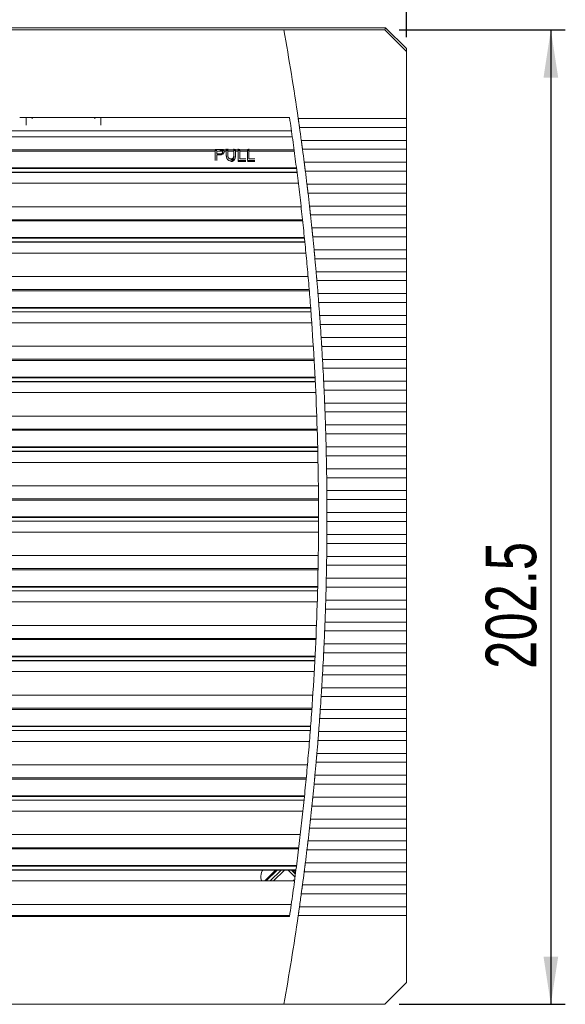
# Model space of a CAD drawing. Header units: millimetres. Extents: x 85 to 856, y 229 to 565.
# Tile 2 of 5: x 207 to 320, y 256 to 460. Entities that reach past the tile are written whole.
import ezdxf

# ---------------------------------------------------------------- set-up
doc = ezdxf.new("R2010")
doc.units = ezdxf.units.MM
doc.header["$LTSCALE"] = 3
doc.layers.add('AA', color=7, linetype='Continuous')
doc.styles.add('SLDTEXTSTYLE0', font='TXT', dxfattribs={"width": 0.75})
doc.dimstyles.new('SLDDIMSTYLE1', dxfattribs={"dimtxt": 10.5, "dimasz": 9.906, "dimexe": 0, "dimexo": 0.0625, "dimgap": 2.625, "dimtad": 1, "dimdec": 1, "dimrnd": 1e-09, "dimzin": 12, "dimdsep": 46, "dimtxsty": 'SLDTEXTSTYLE0', "dimsah": 1, "dimcen": 0.09, "dimadec": 0, "dimazin": 3, "dimtfac": 1, "dimtofl": 0, "dimtmove": 0, "dimatfit": 3, "dimfxl": 1, "dimfrac": 2, "dimtolj": 1, "dimtzin": 12, "dimarcsym": 0})

# ---------------------------------------------------------------- blocks, each defined once
blk = doc.blocks.new('*D3')
at = {"layer": 'AA', "color": 7}
for p, q in [((84.79, 456.57), (84.79, 491.52)), ((287.29, 456.57), (287.29, 491.52)), ((287.29, 488.52), (84.79, 488.52))]:
    blk.add_line(p, q, dxfattribs=at)
for points in [[(84.79, 488.52), (94.7, 486.99), (94.7, 490.04)], [(287.29, 488.52), (277.39, 490.04), (277.39, 486.99)]]:
    blk.add_solid(points, dxfattribs=at)
at = {"layer": 'AA', "color": 7, "insert": (170.05, 502.05, 15.92), "char_height": 10.5, "attachment_point": 1, "style": 'SLDTEXTSTYLE0'}
blk.add_mtext('202.5', dxfattribs=at)
blk = doc.blocks.new('*D4')
at = {"layer": 'AA', "color": 7}
for p, q in [((285.79, 458.08), (320.29, 458.08)), ((317.29, 458.08), (317.29, 255.58)), ((285.78, 255.58), (320.29, 255.58))]:
    blk.add_line(p, q, dxfattribs=at)
for points in [[(317.29, 458.08), (315.77, 448.17), (318.82, 448.17)], [(317.29, 255.58), (318.82, 265.49), (315.77, 265.49)]]:
    blk.add_solid(points, dxfattribs=at)
at = {"layer": 'AA', "color": 7, "insert": (303.76, 325.3, 15.92), "char_height": 10.5, "attachment_point": 1, "rotation": 90, "style": 'SLDTEXTSTYLE0'}
blk.add_mtext('202.5', dxfattribs=at)

msp = doc.modelspace()

# ---------------------------------------------------------------- linework, layer by layer
at = {"color": 7, "linetype": 'Continuous', "lineweight": 15}
for p, q in [((282.967, 458.518), (89.117, 458.518)), ((282.786, 458.081), (282.967, 458.518)), ((282.967, 458.518), (287.292, 454.192)), ((203.66, 458.095), (261.835, 458.095)), ((261.835, 458.095), (261.838, 458.081)), ((261.838, 458.081), (282.786, 458.081)), ((287.292, 453.574), (282.786, 458.081)), ((287.292, 453.574), (287.292, 454.192)), ((287.292, 439.677), (287.292, 453.574)), ((263.02, 439.845), (206.96, 439.845)), ((264.813, 439.677), (287.292, 439.677)), ((263.417, 437.078), (108.667, 437.078)), ((287.292, 437.822), (265.079, 437.822)), ((287.292, 435.121), (287.292, 437.822)), ((265.455, 435.121), (287.292, 435.121)), ((247.565, 432.873), (108.09, 432.873)), ((247.565, 433.126), (108.124, 433.126)), ((249.2, 433.25), (247.565, 433.25)), ((248.489, 433.243), (247.565, 433.243)), ((247.876, 432.989), (247.565, 432.989)), ((248.529, 432.318), (247.876, 432.318)), ((248.509, 432.124), (247.876, 432.124)), ((249.415, 432.989), (249.082, 432.989)), ((249.863, 433.126), (249.2, 433.126)), ((249.863, 432.873), (249.412, 432.873)), ((251.461, 433.126), (250.175, 433.126)), ((250.175, 432.873), (251.461, 432.873)), ((251.461, 432.179), (251.461, 432.048)), ((252.357, 433.126), (251.772, 433.126)), ((252.357, 432.873), (251.772, 432.873)), ((254.266, 433.126), (252.669, 433.126)), ((254.266, 432.873), (252.669, 432.873)), ((263.96, 433.126), (254.578, 433.126)), ((263.993, 432.873), (254.578, 432.873)), ((287.292, 433.266), (265.707, 433.266)), ((287.292, 430.565), (287.292, 433.266)), ((252.357, 430.904), (253.915, 430.904)), ((252.357, 430.904), (252.357, 430.748)), ((253.915, 430.748), (252.357, 430.748)), ((252.669, 431.299), (253.915, 431.299)), ((254.266, 430.904), (255.824, 430.904)), ((255.824, 430.748), (254.266, 430.748)), ((254.578, 431.299), (255.824, 431.299)), ((266.061, 430.565), (287.292, 430.565)), ((107.518, 428.471), (264.566, 428.471)), ((107.525, 428.505), (264.559, 428.505)), ((264.461, 429.278), (107.622, 429.278)), ((107.639, 429.412), (264.444, 429.412)), ((287.292, 428.711), (266.297, 428.711)), ((287.292, 426.022), (287.292, 428.711)), ((266.628, 426.022), (287.292, 426.022)), ((287.292, 424.167), (266.849, 424.167)), ((287.292, 421.478), (287.292, 424.167)), ((265.414, 421.335), (106.67, 421.335)), ((267.159, 421.478), (287.292, 421.478)), ((287.292, 419.624), (267.365, 419.624)), ((287.292, 416.923), (287.292, 419.624)), ((265.741, 418.373), (106.343, 418.373)), ((265.713, 418.626), (106.371, 418.626)), ((267.654, 416.923), (287.292, 416.923)), ((105.884, 413.971), (266.2, 413.971)), ((105.89, 414.005), (266.194, 414.005)), ((266.116, 414.778), (105.968, 414.778)), ((105.981, 414.912), (266.102, 414.912)), ((287.292, 415.068), (267.846, 415.068)), ((287.292, 412.367), (287.292, 415.068)), ((268.113, 412.367), (287.292, 412.367)), ((287.292, 410.512), (268.29, 410.512)), ((287.292, 407.824), (287.292, 410.512)), ((268.535, 407.824), (287.292, 407.824)), ((266.865, 406.835), (105.219, 406.835)), ((287.292, 405.969), (268.696, 405.969)), ((287.292, 403.28), (287.292, 405.969)), ((267.116, 403.873), (104.968, 403.873)), ((267.095, 404.126), (104.989, 404.126)), ((268.92, 403.28), (287.292, 403.28)), ((287.292, 401.426), (269.066, 401.426)), ((287.292, 398.725), (287.292, 401.426)), ((104.621, 399.471), (267.463, 399.471)), ((104.627, 399.505), (267.457, 399.505)), ((267.399, 400.278), (104.685, 400.278)), ((104.695, 400.412), (267.389, 400.412)), ((269.269, 398.725), (287.292, 398.725)), ((287.292, 396.87), (269.401, 396.87)), ((287.292, 394.169), (287.292, 396.87)), ((269.583, 394.169), (287.292, 394.169)), ((267.946, 392.335), (104.138, 392.335)), ((287.292, 392.314), (269.7, 392.314)), ((287.292, 389.613), (287.292, 392.314)), ((268.121, 389.373), (103.963, 389.373)), ((268.107, 389.626), (103.977, 389.626)), ((269.86, 389.613), (287.292, 389.613)), ((287.292, 387.759), (269.963, 387.759)), ((287.292, 385.082), (287.292, 387.759)), ((103.727, 384.971), (268.356, 384.971)), ((103.732, 385.005), (268.352, 385.005)), ((268.314, 385.778), (103.77, 385.778)), ((103.777, 385.912), (268.307, 385.912)), ((270.1, 385.082), (287.292, 385.082)), ((287.292, 383.227), (270.188, 383.227)), ((287.292, 380.526), (287.292, 383.227)), ((270.306, 380.526), (287.292, 380.526)), ((287.292, 378.672), (270.379, 378.672)), ((287.292, 375.971), (287.292, 378.672)), ((268.659, 377.835), (103.425, 377.835)), ((268.759, 374.873), (103.325, 374.873)), ((268.751, 375.126), (103.333, 375.126)), ((270.475, 375.971), (287.292, 375.971)), ((287.292, 374.116), (270.533, 374.116)), ((287.292, 371.415), (287.292, 374.116)), ((103.201, 370.471), (268.883, 370.471)), ((103.204, 370.505), (268.88, 370.505)), ((268.861, 371.278), (103.223, 371.278)), ((103.226, 371.412), (268.857, 371.412)), ((270.608, 371.415), (287.292, 371.415)), ((287.292, 369.56), (270.652, 369.56)), ((287.292, 366.872), (287.292, 369.56)), ((270.705, 366.872), (287.292, 366.872)), ((287.292, 365.017), (270.734, 365.017)), ((287.292, 362.328), (287.292, 365.017)), ((269.005, 363.335), (103.079, 363.335)), ((270.766, 362.328), (287.292, 362.328)), ((269.031, 360.373), (103.053, 360.373)), ((269.029, 360.626), (103.054, 360.626)), ((287.292, 360.474), (270.781, 360.474)), ((287.292, 357.773), (287.292, 360.474)), ((103.042, 356.912), (269.042, 356.912)), ((269.042, 356.778), (103.042, 356.778)), ((269.042, 356.912), (269.042, 356.778)), ((270.791, 357.773), (287.292, 357.773)), ((103.043, 356.005), (269.041, 356.005)), ((103.142, 355.971), (269.044, 355.971)), ((287.292, 355.918), (270.791, 355.918)), ((287.292, 353.217), (287.292, 355.918)), ((270.781, 353.217), (287.292, 353.217)), ((287.292, 351.362), (270.766, 351.362)), ((287.292, 348.674), (287.292, 351.362)), ((268.986, 348.835), (103.098, 348.835)), ((270.734, 348.674), (287.292, 348.674)), ((268.942, 346.126), (103.142, 346.126)), ((268.937, 345.873), (103.147, 345.873)), ((287.292, 346.819), (270.705, 346.819)), ((287.292, 344.13), (287.292, 346.819)), ((270.652, 344.13), (287.292, 344.13)), ((103.223, 342.412), (268.861, 342.412)), ((268.857, 342.278), (103.226, 342.278)), ((287.292, 342.275), (270.608, 342.275)), ((287.292, 339.574), (287.292, 342.275)), ((103.245, 341.471), (268.839, 341.471)), ((103.247, 341.505), (268.837, 341.505)), ((287.292, 337.72), (270.475, 337.72)), ((270.533, 339.574), (287.292, 339.574)), ((287.292, 335.019), (287.292, 337.72)), ((268.601, 334.335), (103.483, 334.335)), ((270.379, 335.019), (287.292, 335.019)), ((268.489, 331.626), (103.595, 331.626)), ((287.292, 333.164), (270.306, 333.164)), ((287.292, 330.463), (287.292, 333.164)), ((268.477, 331.373), (103.606, 331.373)), ((270.188, 330.463), (287.292, 330.463)), ((103.77, 327.912), (268.314, 327.912)), ((268.307, 327.778), (103.777, 327.778)), ((287.292, 328.608), (270.1, 328.608)), ((287.292, 325.932), (287.292, 328.608)), ((103.814, 326.971), (268.27, 326.971)), ((103.817, 327.005), (268.267, 327.005)), ((269.963, 325.932), (287.292, 325.932)), ((287.292, 324.077), (269.86, 324.077)), ((287.292, 321.376), (287.292, 324.077)), ((269.7, 321.376), (287.292, 321.376)), ((267.85, 319.835), (104.234, 319.835)), ((287.292, 319.522), (269.583, 319.522)), ((287.292, 316.821), (287.292, 319.522)), ((267.668, 317.126), (104.415, 317.126)), ((267.651, 316.873), (104.433, 316.873)), ((269.401, 316.821), (287.292, 316.821)), ((104.685, 313.412), (267.399, 313.412)), ((267.389, 313.278), (104.695, 313.278)), ((287.292, 314.966), (269.269, 314.966)), ((287.292, 312.265), (287.292, 314.966)), ((104.751, 312.471), (267.333, 312.471)), ((104.754, 312.505), (267.33, 312.505)), ((269.066, 312.265), (287.292, 312.265)), ((287.292, 310.41), (268.92, 310.41)), ((287.292, 307.722), (287.292, 310.41)), ((268.696, 307.722), (287.292, 307.722)), ((266.73, 305.335), (105.354, 305.335)), ((287.292, 305.867), (268.535, 305.867)), ((287.292, 303.178), (287.292, 305.867)), ((268.29, 303.178), (287.292, 303.178)), ((266.48, 302.626), (105.604, 302.626)), ((266.456, 302.373), (105.628, 302.373)), ((287.292, 301.323), (268.113, 301.323)), ((287.292, 298.622), (287.292, 301.323)), ((105.968, 298.912), (266.116, 298.912)), ((266.102, 298.778), (105.981, 298.778)), ((106.059, 297.971), (266.025, 297.971)), ((106.06, 298.005), (266.023, 298.005)), ((287.292, 296.768), (267.654, 296.768)), ((267.846, 298.622), (287.292, 298.622)), ((287.292, 294.067), (287.292, 296.768)), ((267.365, 294.067), (287.292, 294.067)), ((265.24, 290.835), (106.843, 290.835)), ((287.292, 292.212), (267.159, 292.212)), ((287.292, 289.523), (287.292, 292.212)), ((266.849, 289.523), (287.292, 289.523)), ((264.921, 288.126), (107.163, 288.126)), ((264.89, 287.873), (107.194, 287.873)), ((287.292, 287.669), (266.628, 287.669)), ((287.292, 284.98), (287.292, 287.669)), ((266.297, 284.98), (287.292, 284.98)), ((107.622, 284.412), (264.461, 284.412)), ((264.444, 284.278), (107.639, 284.278)), ((107.735, 283.471), (264.347, 283.471)), ((107.738, 283.505), (264.345, 283.505)), ((287.292, 283.125), (266.061, 283.125)), ((287.292, 280.424), (287.292, 283.125)), ((265.707, 280.424), (287.292, 280.424)), ((265.582, 279.497), (265.455, 278.57)), ((287.292, 278.57), (265.455, 278.57)), ((287.292, 278.57), (287.292, 275.869)), ((263.378, 276.335), (108.706, 276.335)), ((265.079, 275.869), (264.947, 274.941)), ((265.079, 275.869), (287.292, 275.869)), ((263.049, 274.045), (109.035, 274.045)), ((109.064, 273.845), (263.02, 273.845)), ((287.292, 274.014), (264.813, 274.014)), ((287.292, 260.095), (287.292, 274.014)), ((282.777, 255.581), (287.292, 260.095)), ((261.835, 255.595), (110.249, 255.595)), ((282.777, 255.581), (261.832, 255.581))]:
    msp.add_line(p, q, dxfattribs=at)
at = {"color": 144, "linetype": 'Continuous', "lineweight": 0}
for p, q in [((208.292, 438.858), (208.292, 438.59)), ((222.542, 439.843), (222.542, 439.845)), ((223.792, 438.59), (223.792, 438.858)), ((108.493, 435.835), (263.59, 435.835)), ((249.077, 432.873), (247.876, 432.873)), ((249.863, 433.367), (249.863, 433.25)), ((249.863, 433.243), (249.863, 433.25)), ((250.175, 433.243), (249.863, 433.243)), ((250.175, 432.989), (249.863, 432.989)), ((250.175, 433.25), (250.175, 433.367)), ((250.175, 433.25), (250.175, 433.243)), ((251.461, 433.367), (251.461, 433.25)), ((251.461, 433.243), (251.461, 433.25)), ((251.772, 433.243), (251.461, 433.243)), ((251.772, 432.989), (251.461, 432.989)), ((251.772, 433.126), (251.772, 432.873)), ((252.357, 433.367), (252.357, 433.25)), ((252.357, 433.243), (252.357, 433.25)), ((252.669, 433.243), (252.357, 433.243)), ((252.669, 432.989), (252.357, 432.989)), ((252.669, 433.126), (252.669, 432.873)), ((254.578, 433.243), (254.266, 433.243)), ((254.266, 432.873), (254.266, 433.126)), ((254.578, 432.989), (254.266, 432.989)), ((254.578, 433.25), (254.578, 433.367)), ((254.578, 433.25), (254.578, 433.243)), ((107.241, 426.209), (264.843, 426.209)), ((105.665, 411.709), (266.418, 411.709)), ((104.46, 397.209), (267.623, 397.209)), ((103.624, 382.709), (268.46, 382.709)), ((103.154, 368.209), (268.93, 368.209)), ((103.05, 353.709), (269.033, 353.709)), ((103.312, 339.209), (268.771, 339.209)), ((103.941, 324.709), (268.143, 324.709)), ((104.936, 310.209), (267.148, 310.209)), ((106.301, 295.709), (265.783, 295.709)), ((257.994, 281.366), (260.1, 283.471)), ((258.189, 281.209), (260.451, 283.471)), ((263.647, 283.471), (264.194, 282.924)), ((264, 283.471), (264.235, 283.237)), ((108.038, 281.209), (264.046, 281.209)), ((257.163, 281.209), (257.042, 281.845)), ((257.889, 281.209), (257.994, 281.366)), ((264.007, 281.474), (263.742, 281.209))]:
    msp.add_line(p, q, dxfattribs=at)
at = {"color": 8, "linetype": 'Continuous', "lineweight": 15}
for p, q in [((261.248, 283.471), (258.987, 281.209)), ((261.95, 283.471), (259.688, 281.209)), ((264.088, 282.1), (262.716, 283.471)), ((264.169, 282.726), (263.423, 283.471))]:
    msp.add_line(p, q, dxfattribs=at)
at = {"color": 7, "linetype": 'Continuous', "lineweight": 15}
for points in [[(261.838, 458.081), (262.928, 451.962), (263.92, 445.827), (264.813, 439.677)], [(265.079, 437.822), (265.207, 436.922), (265.332, 436.022), (265.455, 435.121)], [(247.565, 433.25), (247.565, 433.208), (247.565, 433.125), (247.565, 433.034), (247.565, 432.989)], [(247.876, 432.286), (247.876, 432.499), (247.876, 432.696), (247.876, 432.873)], [(251.772, 432.989), (251.772, 432.751), (251.772, 432.479), (251.772, 432.181)], [(252.669, 432.989), (252.669, 432.533), (252.669, 431.95), (252.669, 431.299)], [(265.707, 433.266), (265.827, 432.366), (265.945, 431.466), (266.061, 430.565)], [(266.297, 428.711), (266.41, 427.815), (266.52, 426.918), (266.628, 426.022)], [(266.849, 424.167), (266.955, 423.271), (267.058, 422.375), (267.159, 421.478)], [(267.365, 419.624), (267.464, 418.724), (267.56, 417.823), (267.654, 416.923)], [(267.846, 415.068), (267.937, 414.168), (268.026, 413.268), (268.113, 412.367)], [(268.29, 410.512), (268.373, 409.616), (268.455, 408.72), (268.535, 407.824)], [(268.616, 406.896), (268.589, 407.215), (268.562, 407.533), (268.535, 407.824)], [(268.696, 405.969), (268.773, 405.073), (268.847, 404.177), (268.92, 403.28)], [(268.994, 402.353), (268.969, 402.672), (268.944, 402.99), (268.92, 403.28)], [(269.066, 401.426), (269.136, 400.525), (269.204, 399.625), (269.269, 398.725)], [(269.336, 397.797), (269.314, 398.116), (269.292, 398.434), (269.269, 398.725)], [(269.401, 396.87), (269.464, 395.97), (269.525, 395.069), (269.583, 394.169)], [(269.642, 393.242), (269.623, 393.56), (269.603, 393.879), (269.583, 394.169)], [(269.7, 392.314), (269.756, 391.414), (269.809, 390.514), (269.86, 389.613)], [(269.912, 388.686), (269.895, 389.005), (269.878, 389.323), (269.86, 389.613)], [(269.963, 387.759), (269.946, 388.049), (269.929, 388.367), (269.912, 388.686)], [(269.963, 387.759), (270.011, 386.867), (270.057, 385.974), (270.1, 385.082)], [(270.145, 384.155), (270.13, 384.473), (270.115, 384.792), (270.1, 385.082)], [(270.188, 383.227), (270.174, 383.518), (270.159, 383.836), (270.145, 384.155)], [(270.188, 383.227), (270.229, 382.327), (270.269, 381.427), (270.306, 380.526)], [(270.343, 379.599), (270.33, 379.918), (270.318, 380.236), (270.306, 380.526)], [(270.379, 378.672), (270.367, 378.962), (270.355, 379.28), (270.343, 379.599)], [(270.379, 378.672), (270.413, 377.771), (270.445, 376.871), (270.475, 375.971)], [(270.505, 375.043), (270.495, 375.362), (270.485, 375.68), (270.475, 375.971)], [(270.533, 374.116), (270.524, 374.406), (270.514, 374.725), (270.505, 375.043)], [(270.533, 374.116), (270.56, 373.216), (270.585, 372.315), (270.608, 371.415)], [(270.631, 370.488), (270.623, 370.806), (270.615, 371.125), (270.608, 371.415)], [(270.652, 369.56), (270.645, 369.851), (270.638, 370.169), (270.631, 370.488)], [(270.652, 369.56), (270.672, 368.664), (270.689, 367.768), (270.705, 366.872)], [(270.72, 365.944), (270.715, 366.263), (270.71, 366.581), (270.705, 366.872)], [(270.734, 365.017), (270.729, 365.307), (270.725, 365.626), (270.72, 365.944)], [(270.734, 365.017), (270.747, 364.121), (270.757, 363.225), (270.766, 362.328)], [(270.774, 361.401), (270.771, 361.72), (270.769, 362.038), (270.766, 362.328)], [(270.781, 360.474), (270.778, 360.764), (270.776, 361.082), (270.774, 361.401)], [(270.781, 360.474), (270.786, 359.573), (270.79, 358.673), (270.791, 357.773)], [(270.792, 356.845), (270.792, 357.164), (270.791, 357.482), (270.791, 357.773)], [(270.791, 355.918), (270.791, 356.208), (270.792, 356.527), (270.792, 356.845)], [(270.791, 355.918), (270.79, 355.018), (270.786, 354.117), (270.781, 353.217)], [(270.766, 351.362), (270.769, 351.653), (270.771, 351.971), (270.774, 352.29)], [(270.774, 352.29), (270.776, 352.608), (270.778, 352.927), (270.781, 353.217)], [(270.766, 351.362), (270.757, 350.466), (270.747, 349.57), (270.734, 348.674)], [(270.72, 347.746), (270.725, 348.065), (270.729, 348.383), (270.734, 348.674)], [(270.705, 346.819), (270.689, 345.923), (270.672, 345.026), (270.652, 344.13)], [(270.705, 346.819), (270.71, 347.109), (270.715, 347.428), (270.72, 347.746)], [(270.631, 343.203), (270.638, 343.521), (270.645, 343.84), (270.652, 344.13)], [(270.608, 342.275), (270.585, 341.375), (270.56, 340.475), (270.533, 339.574)], [(270.608, 342.275), (270.615, 342.566), (270.623, 342.884), (270.631, 343.203)], [(270.475, 337.72), (270.445, 336.819), (270.413, 335.919), (270.379, 335.019)], [(270.475, 337.72), (270.485, 338.01), (270.495, 338.328), (270.505, 338.647)], [(270.505, 338.647), (270.514, 338.966), (270.524, 339.284), (270.533, 339.574)], [(270.306, 333.164), (270.318, 333.454), (270.33, 333.773), (270.343, 334.091)], [(270.343, 334.091), (270.355, 334.41), (270.367, 334.728), (270.379, 335.019)], [(270.306, 333.164), (270.269, 332.264), (270.229, 331.363), (270.188, 330.463)], [(270.1, 328.608), (270.115, 328.899), (270.13, 329.217), (270.145, 329.536)], [(270.145, 329.536), (270.159, 329.854), (270.174, 330.173), (270.188, 330.463)], [(270.1, 328.608), (270.057, 327.716), (270.011, 326.824), (269.963, 325.932)], [(269.912, 325.005), (269.929, 325.323), (269.946, 325.642), (269.963, 325.932)], [(269.86, 324.077), (269.809, 323.177), (269.756, 322.276), (269.7, 321.376)], [(269.86, 324.077), (269.878, 324.368), (269.895, 324.686), (269.912, 325.005)], [(269.583, 319.522), (269.525, 318.621), (269.464, 317.721), (269.401, 316.821)], [(269.583, 319.522), (269.603, 319.812), (269.623, 320.13), (269.642, 320.449)], [(269.269, 314.966), (269.292, 315.256), (269.314, 315.575), (269.336, 315.893)], [(269.269, 314.966), (269.204, 314.065), (269.136, 313.165), (269.066, 312.265)], [(268.92, 310.41), (268.944, 310.701), (268.969, 311.019), (268.994, 311.338)], [(268.92, 310.41), (268.847, 309.514), (268.773, 308.618), (268.696, 307.722)], [(268.535, 305.867), (268.455, 304.97), (268.373, 304.074), (268.29, 303.178)], [(268.535, 305.867), (268.562, 306.157), (268.589, 306.476), (268.616, 306.794)], [(268.113, 301.323), (268.026, 300.423), (267.937, 299.523), (267.846, 298.622)], [(267.654, 296.768), (267.56, 295.867), (267.464, 294.967), (267.365, 294.067)], [(267.159, 292.212), (267.058, 291.316), (266.955, 290.419), (266.849, 289.523)], [(266.628, 287.669), (266.52, 286.772), (266.41, 285.876), (266.297, 284.98)], [(266.061, 283.125), (265.945, 282.225), (265.827, 281.324), (265.707, 280.424)], [(265.455, 278.57), (265.394, 278.119), (265.27, 277.219), (265.143, 276.319), (265.079, 275.869)], [(264.813, 274.014), (263.919, 267.854), (262.925, 261.708), (261.832, 255.581)]]:
    msp.add_open_spline(points, degree=3, dxfattribs=at)
at = {"color": 144, "linetype": 'Continuous', "lineweight": 0}
for points, knots in [([(208.292, 438.957), (208.292, 438.974), (208.292, 439.008), (208.292, 439.069), (208.292, 439.137), (208.292, 439.233), (208.292, 439.362), (208.292, 439.515), (208.292, 439.653), (208.292, 439.759), (208.292, 439.832), (208.292, 439.841), (208.292, 439.845)], [0, 0, 0, 0, 0.0634724, 0.1253761, 0.1872239, 0.2505325, 0.3752196, 0.5003589, 0.6250458, 0.750185, 0.8747537, 1, 1, 1, 1]), ([(209.542, 439.576), (209.542, 439.596), (209.542, 439.635), (209.542, 439.688), (209.542, 439.735), (209.542, 439.786), (209.542, 439.835), (209.542, 439.842), (209.542, 439.845)], [0, 0, 0, 0, 0.1267685, 0.2509055, 0.3747129, 0.5005106, 0.748095, 1, 1, 1, 1]), ([(222.542, 439.845), (222.542, 439.844), (222.542, 439.842), (222.542, 439.828), (222.542, 439.805), (222.542, 439.764), (222.542, 439.692), (222.542, 439.615), (222.542, 439.576)], [0, 0, 0, 0, 0.1267685, 0.2509055, 0.3747129, 0.5005106, 0.748095, 1, 1, 1, 1]), ([(223.792, 439.845), (223.792, 439.844), (223.792, 439.842), (223.792, 439.824), (223.792, 439.795), (223.792, 439.742), (223.792, 439.653), (223.792, 439.515), (223.792, 439.362), (223.792, 439.208), (223.792, 439.064), (223.792, 438.993), (223.792, 438.957)], [0, 0, 0, 0, 0.0634724, 0.1253761, 0.1872239, 0.2505325, 0.3752196, 0.5003589, 0.6250458, 0.750185, 0.8747537, 1, 1, 1, 1]), ([(249.077, 432.873), (249.068, 432.886), (249.05, 432.911), (249.015, 432.945), (248.972, 432.977), (248.919, 433.004), (248.836, 433.028), (248.701, 433.04), (248.59, 433.042), (248.523, 433.043)], [0, 0, 0, 0, 0.0952668, 0.1929111, 0.2929379, 0.3954304, 0.5001395, 0.6991051, 1, 1, 1, 1]), ([(257.042, 281.845), (257.074, 282.357), (257.111, 282.928), (257.375, 283.42), (257.402, 283.471)], [0, 0, 0, 0, 0.89648489, 1, 1, 1, 1])]:
    msp.add_open_spline(points, degree=3, knots=knots, dxfattribs=at)
for points in [[(208.292, 438.248), (208.292, 438.365), (208.292, 438.599), (208.292, 438.838), (208.292, 438.957)], [(223.792, 438.957), (223.792, 438.838), (223.792, 438.599), (223.792, 438.365), (223.792, 438.248)], [(249.863, 433.25), (249.863, 433.208), (249.863, 433.125), (249.863, 433.034), (249.863, 432.989)], [(250.175, 432.989), (250.175, 433.034), (250.175, 433.125), (250.175, 433.208), (250.175, 433.25)], [(251.461, 433.25), (251.461, 433.208), (251.461, 433.125), (251.461, 433.034), (251.461, 432.989)], [(252.357, 433.25), (252.357, 433.208), (252.357, 433.125), (252.357, 433.034), (252.357, 432.989)], [(254.578, 432.989), (254.578, 433.034), (254.578, 433.125), (254.578, 433.208), (254.578, 433.25)]]:
    msp.add_open_spline(points, degree=3, dxfattribs=at)
at = {"color": 7, "linetype": 'Continuous', "lineweight": 15}
for points, knots in [([(263.02, 273.845), (263.137, 274.653), (263.37, 276.267), (263.707, 278.691), (264.035, 281.116), (264.352, 283.542), (264.659, 285.969), (264.955, 288.397), (265.241, 290.826), (265.517, 293.257), (265.782, 295.689), (266.037, 298.121), (266.282, 300.555), (266.516, 302.99), (266.74, 305.426), (266.954, 307.863), (267.157, 310.302), (267.35, 312.741), (267.731, 317.834), (268.223, 325.584), (268.696, 335.998), (268.979, 346.419), (269.073, 356.845), (268.979, 367.271), (268.696, 377.692), (268.223, 388.106), (267.685, 396.58), (267.183, 403.118), (266.793, 407.723), (266.366, 412.324), (265.901, 416.921), (265.4, 421.514), (264.862, 426.103), (264.286, 430.688), (263.677, 435.27), (263.239, 438.32), (263.02, 439.845)], [0, 0, 0, 0, 0.0146922, 0.0293823, 0.0440707, 0.0587577, 0.0734434, 0.0881281, 0.1028122, 0.1174958, 0.1321793, 0.1468629, 0.1615468, 0.1762315, 0.190917, 0.2056037, 0.2202918, 0.2349816, 0.2496735, 0.3122642, 0.3748352, 0.437407, 0.5000002, 0.562591, 0.625162, 0.6877338, 0.750327, 0.7780759, 0.8058187, 0.8335572, 0.8612934, 0.8890288, 0.9167654, 0.944505, 0.9722492, 1, 1, 1, 1]), ([(264.947, 438.749), (264.94, 438.797), (264.927, 438.889), (264.908, 439.021), (264.89, 439.144), (264.874, 439.257), (264.859, 439.36), (264.846, 439.453), (264.833, 439.536), (264.823, 439.61), (264.816, 439.655), (264.813, 439.677)], [0, 0, 0, 0, 0.1489148, 0.2883797, 0.418394, 0.5389574, 0.6500696, 0.7517301, 0.8439387, 0.9266954, 1, 1, 1, 1]), ([(265.079, 437.822), (265.073, 437.867), (265.059, 437.964), (265.036, 438.125), (265.009, 438.311), (264.979, 438.521), (264.958, 438.671), (264.947, 438.749)], [0, 0, 0, 0, 0.15388367, 0.33082825, 0.53083154, 0.75389021, 1, 1, 1, 1]), ([(287.292, 439.677), (287.292, 439.386), (287.292, 439.068), (287.292, 438.431), (287.292, 438.112), (287.292, 437.822)], [0, 0, 0, 0, 0.5, 0.5, 1, 1, 1, 1]), ([(265.582, 434.194), (265.575, 434.241), (265.563, 434.333), (265.545, 434.466), (265.528, 434.589), (265.513, 434.702), (265.499, 434.805), (265.486, 434.898), (265.475, 434.981), (265.465, 435.054), (265.458, 435.1), (265.455, 435.121)], [0, 0, 0, 0, 0.1492451, 0.2889577, 0.4191373, 0.5397834, 0.6508956, 0.7524736, 0.8445171, 0.9270259, 1, 1, 1, 1]), ([(265.707, 433.266), (265.7, 433.311), (265.687, 433.409), (265.666, 433.57), (265.641, 433.755), (265.612, 433.966), (265.592, 434.115), (265.582, 434.194)], [0, 0, 0, 0, 0.15423351, 0.33135312, 0.53135648, 0.7542402, 1, 1, 1, 1]), ([(287.292, 435.121), (287.292, 434.831), (287.292, 434.512), (287.292, 433.875), (287.292, 433.557), (287.292, 433.266)], [0, 0, 0, 0, 0.5, 0.5, 1, 1, 1, 1]), ([(247.565, 432.989), (247.565, 432.942), (247.565, 432.85), (247.565, 432.702), (247.565, 432.548), (247.565, 432.387), (247.565, 432.22), (247.565, 431.989), (247.565, 431.687), (247.565, 431.305), (247.565, 431.038), (247.565, 430.904)], [0, 0, 0, 0, 0.083666, 0.1669686, 0.2500833, 0.3331865, 0.4164551, 0.5000646, 0.666806, 0.8329797, 1, 1, 1, 1]), ([(247.876, 430.904), (247.876, 430.966), (247.876, 431.09), (247.876, 431.272), (247.876, 431.451), (247.876, 431.625), (247.876, 431.796), (247.876, 431.963), (247.876, 432.07), (247.876, 432.124)], [0, 0, 0, 0, 0.1434981, 0.286356, 0.4288282, 0.5711718, 0.713644, 0.8565019, 1, 1, 1, 1]), ([(248.509, 432.124), (248.573, 432.126), (248.699, 432.129), (248.889, 432.158), (249.066, 432.218), (249.203, 432.309), (249.296, 432.412), (249.372, 432.533), (249.414, 432.649), (249.432, 432.756), (249.434, 432.808), (249.435, 432.836)], [0, 0, 0, 0, 0.1246994, 0.2493324, 0.3800406, 0.4992691, 0.5956888, 0.6993783, 0.8497127, 0.9181619, 1, 1, 1, 1]), ([(248.523, 433.166), (248.56, 433.166), (248.629, 433.166), (248.723, 433.161), (248.798, 433.155), (248.871, 433.143), (248.94, 433.119), (249.001, 433.081), (249.049, 433.037), (249.071, 433.005), (249.082, 432.989)], [0, 0, 0, 0, 0.1633829, 0.3008588, 0.4124367, 0.4981405, 0.6287558, 0.7559634, 0.8797532, 1, 1, 1, 1]), ([(248.529, 432.286), (248.607, 432.289), (248.764, 432.294), (248.948, 432.361), (249.048, 432.454), (249.093, 432.531), (249.118, 432.616), (249.121, 432.67), (249.123, 432.7)], [0, 0, 0, 0, 0.2481746, 0.4976687, 0.6174028, 0.7486323, 0.8621363, 1, 1, 1, 1]), ([(249.123, 432.7), (249.122, 432.731), (249.119, 432.791), (249.091, 432.846), (249.077, 432.873)], [0, 0, 0, 0, 0.5059342, 1, 1, 1, 1]), ([(249.082, 432.989), (249.089, 432.976), (249.102, 432.951), (249.115, 432.91), (249.122, 432.868), (249.123, 432.839), (249.123, 432.825)], [0, 0, 0, 0, 0.2456325, 0.4943203, 0.7455453, 1, 1, 1, 1]), ([(249.415, 432.989), (249.408, 433.01), (249.393, 433.053), (249.359, 433.111), (249.316, 433.163), (249.264, 433.21), (249.221, 433.237), (249.2, 433.25)], [0, 0, 0, 0, 0.2138279, 0.4180233, 0.6151724, 0.8081455, 1, 1, 1, 1]), ([(249.863, 432.989), (249.863, 432.94), (249.863, 432.844), (249.863, 432.689), (249.863, 432.527), (249.863, 432.358), (249.863, 432.24), (249.863, 432.181)], [0, 0, 0, 0, 0.2004602, 0.4002303, 0.5997697, 0.7995398, 1, 1, 1, 1]), ([(249.863, 432.181), (249.864, 432.131), (249.866, 432.036), (249.876, 431.896), (249.896, 431.73), (249.935, 431.541), (250.007, 431.339), (250.107, 431.172), (250.237, 431.038), (250.404, 430.933), (250.57, 430.881), (250.713, 430.86), (250.786, 430.859), (250.822, 430.858)], [0, 0, 0, 0, 0.0915042, 0.1744098, 0.2488441, 0.3827005, 0.4987807, 0.596383, 0.6894004, 0.7845122, 0.8919108, 0.9457873, 1, 1, 1, 1]), ([(250.175, 432.179), (250.175, 432.238), (250.175, 432.357), (250.175, 432.526), (250.175, 432.688), (250.175, 432.843), (250.175, 432.94), (250.175, 432.989)], [0, 0, 0, 0, 0.20046185, 0.40023109, 0.59976891, 0.79953815, 1, 1, 1, 1]), ([(250.798, 431.257), (250.762, 431.259), (250.695, 431.263), (250.597, 431.283), (250.508, 431.319), (250.413, 431.379), (250.322, 431.47), (250.252, 431.593), (250.209, 431.736), (250.187, 431.88), (250.178, 432.032), (250.176, 432.127), (250.175, 432.179)], [0, 0, 0, 0, 0.0786764, 0.1417793, 0.2140065, 0.2848719, 0.3897687, 0.4996509, 0.6129242, 0.7497472, 0.8615344, 1, 1, 1, 1]), ([(251.461, 432.179), (251.46, 432.131), (251.459, 432.034), (251.446, 431.89), (251.422, 431.736), (251.384, 431.604), (251.332, 431.5), (251.264, 431.41), (251.151, 431.323), (251.011, 431.276), (250.892, 431.26), (250.832, 431.258), (250.798, 431.257)], [0, 0, 0, 0, 0.1240738, 0.2501024, 0.358591, 0.5001038, 0.5731583, 0.6251795, 0.7498355, 0.8746575, 0.9308196, 1, 1, 1, 1]), ([(250.798, 431.11), (250.832, 431.111), (250.892, 431.113), (251.012, 431.13), (251.153, 431.179), (251.266, 431.269), (251.333, 431.36), (251.385, 431.466), (251.422, 431.6), (251.446, 431.756), (251.459, 431.901), (251.46, 431.999), (251.461, 432.048)], [0, 0, 0, 0, 0.0692197, 0.125529, 0.250938, 0.3760062, 0.4275953, 0.5015873, 0.6418816, 0.7511586, 0.8765087, 1, 1, 1, 1]), ([(250.822, 430.858), (250.852, 430.859), (250.909, 430.86), (250.992, 430.87), (251.085, 430.888), (251.188, 430.923), (251.325, 430.994), (251.482, 431.127), (251.622, 431.322), (251.704, 431.548), (251.746, 431.766), (251.769, 431.978), (251.771, 432.114), (251.772, 432.181)], [0, 0, 0, 0, 0.0445569, 0.0861278, 0.124796, 0.1860551, 0.2496268, 0.3573276, 0.4998438, 0.6248327, 0.7500242, 0.8762524, 1, 1, 1, 1]), ([(251.772, 432.05), (251.772, 432.005), (251.771, 431.914), (251.762, 431.773), (251.743, 431.618), (251.707, 431.422), (251.634, 431.202), (251.493, 430.988), (251.338, 430.848), (251.191, 430.769), (251.074, 430.728), (250.951, 430.706), (250.866, 430.702), (250.822, 430.701)], [0, 0, 0, 0, 0.0820781, 0.1652135, 0.2494962, 0.3516196, 0.4995072, 0.6246753, 0.749423, 0.8132924, 0.8746896, 0.9339973, 1, 1, 1, 1]), ([(251.461, 432.989), (251.461, 432.94), (251.461, 432.843), (251.461, 432.688), (251.461, 432.526), (251.461, 432.357), (251.461, 432.238), (251.461, 432.179)], [0, 0, 0, 0, 0.2004619, 0.4002311, 0.5997689, 0.7995381, 1, 1, 1, 1]), ([(252.357, 432.989), (252.357, 432.942), (252.357, 432.85), (252.357, 432.702), (252.357, 432.548), (252.357, 432.387), (252.357, 432.22), (252.357, 431.989), (252.357, 431.687), (252.357, 431.305), (252.357, 431.038), (252.357, 430.904)], [0, 0, 0, 0, 0.083666, 0.1669686, 0.2500833, 0.3331865, 0.4164551, 0.5000646, 0.666806, 0.8329797, 1, 1, 1, 1]), ([(254.266, 430.904), (254.266, 431.308), (254.266, 431.694), (254.266, 432.398), (254.266, 432.716), (254.266, 432.989)], [0, 0, 0, 0, 0.5, 0.5, 1, 1, 1, 1]), ([(254.578, 431.299), (254.578, 431.364), (254.578, 431.493), (254.578, 431.682), (254.578, 431.866), (254.578, 432.045), (254.578, 432.257), (254.578, 432.496), (254.578, 432.755), (254.578, 432.911), (254.578, 432.989)], [0, 0, 0, 0, 0.1002589, 0.2001807, 0.2999766, 0.3998586, 0.500038, 0.6666873, 0.8330138, 1, 1, 1, 1]), ([(266.18, 429.638), (266.174, 429.686), (266.162, 429.778), (266.145, 429.911), (266.129, 430.034), (266.115, 430.147), (266.102, 430.25), (266.09, 430.343), (266.079, 430.426), (266.07, 430.499), (266.064, 430.544), (266.061, 430.565)], [0, 0, 0, 0, 0.1496254, 0.2896232, 0.419993, 0.5407343, 0.6518466, 0.7533296, 0.8451829, 0.9274064, 1, 1, 1, 1]), ([(287.292, 430.565), (287.292, 430.275), (287.292, 429.957), (287.292, 429.319), (287.292, 429.001), (287.292, 428.711)], [0, 0, 0, 0, 0.5, 0.5, 1, 1, 1, 1]), ([(266.297, 428.711), (266.291, 428.756), (266.279, 428.853), (266.259, 429.014), (266.235, 429.2), (266.209, 429.411), (266.19, 429.56), (266.18, 429.638)], [0, 0, 0, 0, 0.15462073, 0.33193403, 0.53193746, 0.75462754, 1, 1, 1, 1]), ([(266.74, 425.095), (266.734, 425.142), (266.723, 425.235), (266.707, 425.368), (266.692, 425.492), (266.679, 425.605), (266.666, 425.708), (266.655, 425.8), (266.645, 425.883), (266.636, 425.956), (266.631, 426.001), (266.628, 426.022)], [0, 0, 0, 0, 0.1500658, 0.2903941, 0.4209842, 0.5418357, 0.652948, 0.7543209, 0.845954, 0.9278471, 1, 1, 1, 1]), ([(287.292, 426.022), (287.292, 425.732), (287.292, 425.413), (287.292, 424.776), (287.292, 424.457), (287.292, 424.167)], [0, 0, 0, 0, 0.5, 0.5, 1, 1, 1, 1]), ([(266.849, 424.167), (266.844, 424.213), (266.832, 424.31), (266.813, 424.471), (266.791, 424.657), (266.767, 424.868), (266.749, 425.017), (266.74, 425.095)], [0, 0, 0, 0, 0.1550508, 0.3325792, 0.5325827, 0.7550577, 1, 1, 1, 1]), ([(267.263, 420.551), (267.257, 420.599), (267.247, 420.692), (267.232, 420.826), (267.219, 420.949), (267.206, 421.063), (267.194, 421.166), (267.184, 421.258), (267.175, 421.34), (267.166, 421.413), (267.161, 421.458), (267.159, 421.478)], [0, 0, 0, 0, 0.1505826, 0.2912986, 0.4221472, 0.5431279, 0.6542404, 0.7554842, 0.8468588, 0.9283642, 1, 1, 1, 1]), ([(267.365, 419.624), (267.36, 419.669), (267.349, 419.767), (267.331, 419.929), (267.311, 420.114), (267.288, 420.325), (267.271, 420.473), (267.263, 420.551)], [0, 0, 0, 0, 0.155533, 0.3333025, 0.533306, 0.7555399, 1, 1, 1, 1]), ([(287.292, 421.478), (287.292, 421.188), (287.292, 420.87), (287.292, 420.232), (287.292, 419.914), (287.292, 419.624)], [0, 0, 0, 0, 0.5, 0.5, 1, 1, 1, 1]), ([(267.751, 415.995), (267.746, 416.044), (267.736, 416.137), (267.722, 416.271), (267.71, 416.395), (267.698, 416.508), (267.687, 416.611), (267.677, 416.704), (267.669, 416.786), (267.661, 416.858), (267.657, 416.902), (267.654, 416.923)], [0, 0, 0, 0, 0.15119847, 0.29237631, 0.42353294, 0.54466778, 0.65578035, 0.75687019, 0.84793694, 0.92898028, 1, 1, 1, 1]), ([(267.846, 415.068), (267.841, 415.114), (267.831, 415.212), (267.814, 415.374), (267.795, 415.559), (267.774, 415.769), (267.759, 415.918), (267.751, 415.995)], [0, 0, 0, 0, 0.1560793, 0.3341221, 0.5341255, 0.7560863, 1, 1, 1, 1]), ([(287.292, 416.923), (287.292, 416.632), (287.292, 416.314), (287.292, 415.677), (287.292, 415.358), (287.292, 415.068)], [0, 0, 0, 0, 0.5, 0.5, 1, 1, 1, 1]), ([(268.202, 411.44), (268.198, 411.488), (268.189, 411.582), (268.176, 411.717), (268.164, 411.841), (268.153, 411.954), (268.143, 412.057), (268.134, 412.149), (268.126, 412.231), (268.119, 412.303), (268.115, 412.347), (268.113, 412.367)], [0, 0, 0, 0, 0.1519415, 0.2936767, 0.4252049, 0.5465256, 0.6576383, 0.7585424, 0.8492377, 0.9297236, 1, 1, 1, 1]), ([(268.29, 410.512), (268.285, 410.558), (268.276, 410.656), (268.261, 410.819), (268.243, 411.004), (268.224, 411.214), (268.21, 411.362), (268.202, 411.44)], [0, 0, 0, 0, 0.1567021, 0.3350563, 0.5350598, 0.7567091, 1, 1, 1, 1]), ([(287.292, 412.367), (287.292, 412.077), (287.292, 411.758), (287.292, 411.121), (287.292, 410.803), (287.292, 410.512)], [0, 0, 0, 0, 0.5, 0.5, 1, 1, 1, 1]), ([(287.292, 407.824), (287.292, 407.533), (287.292, 407.215), (287.292, 406.578), (287.292, 406.259), (287.292, 405.969)], [0, 0, 0, 0, 0.5, 0.5, 1, 1, 1, 1]), ([(268.696, 405.969), (268.692, 406.015), (268.684, 406.114), (268.67, 406.276), (268.654, 406.462), (268.636, 406.671), (268.623, 406.819), (268.616, 406.896)], [0, 0, 0, 0, 0.15741717, 0.33612887, 0.53613232, 0.75742405, 1, 1, 1, 1]), ([(287.292, 403.28), (287.292, 402.99), (287.292, 402.672), (287.292, 402.034), (287.292, 401.716), (287.292, 401.426)], [0, 0, 0, 0, 0.5, 0.5, 1, 1, 1, 1]), ([(269.066, 401.426), (269.063, 401.472), (269.055, 401.571), (269.042, 401.734), (269.028, 401.92), (269.011, 402.129), (269, 402.276), (268.994, 402.353)], [0, 0, 0, 0, 0.1582493, 0.3373771, 0.5373805, 0.7582561, 1, 1, 1, 1]), ([(269.401, 396.87), (269.398, 396.917), (269.391, 397.016), (269.38, 397.179), (269.367, 397.365), (269.352, 397.574), (269.342, 397.721), (269.336, 397.797)], [0, 0, 0, 0, 0.15923333, 0.33885302, 0.5388563, 0.75923989, 1, 1, 1, 1]), ([(287.292, 398.725), (287.292, 398.434), (287.292, 398.116), (287.292, 397.479), (287.292, 397.16), (287.292, 396.87)], [0, 0, 0, 0, 0.5, 0.5, 1, 1, 1, 1]), ([(269.7, 392.314), (269.698, 392.353), (269.693, 392.434), (269.685, 392.566), (269.675, 392.713), (269.665, 392.876), (269.654, 393.054), (269.646, 393.178), (269.642, 393.242)], [0, 0, 0, 0, 0.1322965, 0.2783426, 0.4381371, 0.6116791, 0.7989672, 1, 1, 1, 1]), ([(287.292, 394.169), (287.292, 393.879), (287.292, 393.56), (287.292, 392.923), (287.292, 392.605), (287.292, 392.314)], [0, 0, 0, 0, 0.5, 0.5, 1, 1, 1, 1]), ([(287.292, 389.613), (287.292, 389.323), (287.292, 389.005), (287.292, 388.367), (287.292, 388.049), (287.292, 387.759)], [0, 0, 0, 0, 0.5, 0.5, 1, 1, 1, 1]), ([(287.292, 385.082), (287.292, 384.792), (287.292, 384.473), (287.292, 383.836), (287.292, 383.518), (287.292, 383.227)], [0, 0, 0, 0, 0.5, 0.5, 1, 1, 1, 1]), ([(287.292, 380.526), (287.292, 380.236), (287.292, 379.918), (287.292, 379.28), (287.292, 378.962), (287.292, 378.672)], [0, 0, 0, 0, 0.5, 0.5, 1, 1, 1, 1]), ([(287.292, 375.971), (287.292, 375.68), (287.292, 375.362), (287.292, 374.725), (287.292, 374.406), (287.292, 374.116)], [0, 0, 0, 0, 0.5, 0.5, 1, 1, 1, 1]), ([(287.292, 371.415), (287.292, 371.125), (287.292, 370.806), (287.292, 370.169), (287.292, 369.851), (287.292, 369.56)], [0, 0, 0, 0, 0.5, 0.5, 1, 1, 1, 1]), ([(287.292, 366.872), (287.292, 366.581), (287.292, 366.263), (287.292, 365.626), (287.292, 365.307), (287.292, 365.017)], [0, 0, 0, 0, 0.5, 0.5, 1, 1, 1, 1]), ([(287.292, 362.328), (287.292, 362.038), (287.292, 361.72), (287.292, 361.082), (287.292, 360.764), (287.292, 360.474)], [0, 0, 0, 0, 0.5, 0.5, 1, 1, 1, 1]), ([(287.292, 357.773), (287.292, 357.482), (287.292, 357.164), (287.292, 356.527), (287.292, 356.208), (287.292, 355.918)], [0, 0, 0, 0, 0.5, 0.5, 1, 1, 1, 1]), ([(287.292, 353.217), (287.292, 352.927), (287.292, 352.608), (287.292, 351.971), (287.292, 351.653), (287.292, 351.362)], [0, 0, 0, 0, 0.5, 0.5, 1, 1, 1, 1]), ([(287.292, 348.674), (287.292, 348.383), (287.292, 348.065), (287.292, 347.428), (287.292, 347.109), (287.292, 346.819)], [0, 0, 0, 0, 0.5, 0.5, 1, 1, 1, 1]), ([(287.292, 344.13), (287.292, 343.84), (287.292, 343.521), (287.292, 342.884), (287.292, 342.566), (287.292, 342.275)], [0, 0, 0, 0, 0.5, 0.5, 1, 1, 1, 1]), ([(287.292, 339.574), (287.292, 339.284), (287.292, 338.966), (287.292, 338.328), (287.292, 338.01), (287.292, 337.72)], [0, 0, 0, 0, 0.5, 0.5, 1, 1, 1, 1]), ([(287.292, 335.019), (287.292, 334.728), (287.292, 334.41), (287.292, 333.773), (287.292, 333.454), (287.292, 333.164)], [0, 0, 0, 0, 0.5, 0.5, 1, 1, 1, 1]), ([(287.292, 330.463), (287.292, 330.173), (287.292, 329.854), (287.292, 329.217), (287.292, 328.899), (287.292, 328.608)], [0, 0, 0, 0, 0.5, 0.5, 1, 1, 1, 1]), ([(287.292, 325.932), (287.292, 325.642), (287.292, 325.323), (287.292, 324.686), (287.292, 324.368), (287.292, 324.077)], [0, 0, 0, 0, 0.5, 0.5, 1, 1, 1, 1]), ([(269.642, 320.449), (269.645, 320.497), (269.651, 320.592), (269.66, 320.729), (269.668, 320.858), (269.676, 320.979), (269.683, 321.091), (269.689, 321.194), (269.695, 321.288), (269.698, 321.348), (269.7, 321.376)], [0, 0, 0, 0, 0.1520689, 0.2964044, 0.4330062, 0.561874, 0.6830075, 0.7964064, 0.9020706, 1, 1, 1, 1]), ([(287.292, 321.376), (287.292, 321.086), (287.292, 320.768), (287.292, 320.13), (287.292, 319.812), (287.292, 319.522)], [0, 0, 0, 0, 0.5, 0.5, 1, 1, 1, 1]), ([(269.336, 315.893), (269.34, 315.942), (269.346, 316.037), (269.356, 316.175), (269.365, 316.304), (269.374, 316.425), (269.382, 316.536), (269.389, 316.639), (269.395, 316.733), (269.399, 316.792), (269.401, 316.821)], [0, 0, 0, 0, 0.15287475, 0.29778588, 0.43473305, 0.56371594, 0.68473429, 0.79778786, 0.90287647, 1, 1, 1, 1]), ([(287.292, 316.821), (287.292, 316.53), (287.292, 316.212), (287.292, 315.575), (287.292, 315.256), (287.292, 314.966)], [0, 0, 0, 0, 0.5, 0.5, 1, 1, 1, 1]), ([(268.994, 311.338), (268.998, 311.386), (269.005, 311.482), (269.016, 311.62), (269.026, 311.75), (269.036, 311.87), (269.044, 311.982), (269.052, 312.084), (269.06, 312.178), (269.064, 312.237), (269.066, 312.265)], [0, 0, 0, 0, 0.1535476, 0.2989393, 0.4361748, 0.5652538, 0.6861761, 0.7989413, 0.9035493, 1, 1, 1, 1]), ([(287.292, 312.265), (287.292, 311.975), (287.292, 311.656), (287.292, 311.019), (287.292, 310.701), (287.292, 310.41)], [0, 0, 0, 0, 0.5, 0.5, 1, 1, 1, 1]), ([(268.616, 306.794), (268.62, 306.843), (268.629, 306.939), (268.641, 307.078), (268.652, 307.207), (268.662, 307.328), (268.672, 307.44), (268.681, 307.542), (268.689, 307.635), (268.694, 307.694), (268.696, 307.722)], [0, 0, 0, 0, 0.1541166, 0.2999147, 0.4373941, 0.5665544, 0.6873953, 0.7999166, 0.9041182, 1, 1, 1, 1]), ([(287.292, 307.722), (287.292, 307.431), (287.292, 307.113), (287.292, 306.476), (287.292, 306.157), (287.292, 305.867)], [0, 0, 0, 0, 0.5, 0.5, 1, 1, 1, 1]), ([(268.202, 302.251), (268.207, 302.3), (268.216, 302.396), (268.229, 302.535), (268.241, 302.665), (268.253, 302.786), (268.263, 302.897), (268.273, 302.999), (268.282, 303.092), (268.287, 303.15), (268.29, 303.178)], [0, 0, 0, 0, 0.15460552, 0.30075292, 0.43844183, 0.56767193, 0.68844297, 0.80075473, 0.90460709, 1, 1, 1, 1]), ([(287.292, 303.178), (287.292, 302.888), (287.292, 302.569), (287.292, 301.932), (287.292, 301.614), (287.292, 301.323)], [0, 0, 0, 0, 0.5, 0.5, 1, 1, 1, 1]), ([(268.113, 301.323), (268.117, 301.363), (268.126, 301.451), (268.14, 301.602), (268.158, 301.787), (268.179, 302.007), (268.194, 302.166), (268.202, 302.251)], [0, 0, 0, 0, 0.1338681, 0.3008108, 0.5008203, 0.7338871, 1, 1, 1, 1]), ([(267.654, 296.768), (267.659, 296.807), (267.668, 296.896), (267.684, 297.047), (267.703, 297.233), (267.726, 297.452), (267.742, 297.611), (267.751, 297.695)], [0, 0, 0, 0, 0.135072, 0.3026162, 0.5026252, 0.7350901, 1, 1, 1, 1]), ([(267.751, 297.695), (267.756, 297.744), (267.766, 297.84), (267.78, 297.98), (267.793, 298.11), (267.806, 298.231), (267.817, 298.342), (267.827, 298.444), (267.837, 298.537), (267.843, 298.595), (267.846, 298.622)], [0, 0, 0, 0, 0.1550315, 0.3014831, 0.4393545, 0.5686454, 0.6893556, 0.8014848, 0.9050329, 1, 1, 1, 1]), ([(287.292, 298.622), (287.292, 298.332), (287.292, 298.014), (287.292, 297.376), (287.292, 297.058), (287.292, 296.768)], [0, 0, 0, 0, 0.5, 0.5, 1, 1, 1, 1]), ([(267.159, 292.212), (267.163, 292.252), (267.174, 292.341), (267.191, 292.493), (267.212, 292.678), (267.236, 292.897), (267.253, 293.055), (267.263, 293.139)], [0, 0, 0, 0, 0.13606978, 0.30411249, 0.50412116, 0.73608709, 1, 1, 1, 1]), ([(267.263, 293.139), (267.268, 293.189), (267.279, 293.285), (267.294, 293.425), (267.309, 293.555), (267.322, 293.676), (267.334, 293.787), (267.345, 293.889), (267.356, 293.981), (267.362, 294.039), (267.365, 294.067)], [0, 0, 0, 0, 0.1554051, 0.3021236, 0.4401551, 0.5694994, 0.6901561, 0.8021252, 0.9054064, 1, 1, 1, 1]), ([(287.292, 294.067), (287.292, 293.776), (287.292, 293.458), (287.292, 292.821), (287.292, 292.502), (287.292, 292.212)], [0, 0, 0, 0, 0.5, 0.5, 1, 1, 1, 1]), ([(266.628, 287.669), (266.633, 287.709), (266.644, 287.798), (266.663, 287.951), (266.685, 288.136), (266.711, 288.355), (266.73, 288.512), (266.74, 288.596)], [0, 0, 0, 0, 0.1369072, 0.3053683, 0.5053766, 0.7369238, 1, 1, 1, 1]), ([(266.74, 288.596), (266.745, 288.646), (266.757, 288.742), (266.773, 288.882), (266.789, 289.012), (266.803, 289.133), (266.816, 289.244), (266.828, 289.346), (266.839, 289.438), (266.846, 289.496), (266.849, 289.523)], [0, 0, 0, 0, 0.1557349, 0.3026889, 0.4408617, 0.570253, 0.6908626, 0.8026903, 0.9057361, 1, 1, 1, 1]), ([(287.292, 289.523), (287.292, 289.233), (287.292, 288.915), (287.292, 288.277), (287.292, 287.959), (287.292, 287.669)], [0, 0, 0, 0, 0.5, 0.5, 1, 1, 1, 1]), ([(266.18, 284.053), (266.186, 284.102), (266.198, 284.199), (266.216, 284.339), (266.233, 284.469), (266.248, 284.59), (266.262, 284.701), (266.275, 284.803), (266.286, 284.895), (266.294, 284.952), (266.297, 284.98)], [0, 0, 0, 0, 0.156029, 0.3031931, 0.441492, 0.5709252, 0.6914928, 0.8031944, 0.9060301, 1, 1, 1, 1]), ([(287.292, 284.98), (287.292, 284.69), (287.292, 284.371), (287.292, 283.734), (287.292, 283.415), (287.292, 283.125)], [0, 0, 0, 0, 0.5, 0.5, 1, 1, 1, 1]), ([(266.061, 283.125), (266.066, 283.165), (266.078, 283.255), (266.098, 283.408), (266.121, 283.593), (266.149, 283.812), (266.169, 283.969), (266.18, 284.053)], [0, 0, 0, 0, 0.1376209, 0.3064385, 0.5064465, 0.7376369, 1, 1, 1, 1]), ([(265.582, 279.497), (265.588, 279.547), (265.602, 279.643), (265.62, 279.784), (265.638, 279.914), (265.654, 280.035), (265.669, 280.146), (265.683, 280.248), (265.695, 280.34), (265.703, 280.397), (265.707, 280.424)], [0, 0, 0, 0, 0.1562939, 0.30364717, 0.44205947, 0.57153052, 0.69206014, 0.80364822, 0.90629478, 1, 1, 1, 1]), ([(287.292, 280.424), (287.292, 280.134), (287.292, 279.816), (287.292, 279.178), (287.292, 278.86), (287.292, 278.57)], [0, 0, 0, 0, 0.5, 0.5, 1, 1, 1, 1]), ([(264.813, 274.014), (264.819, 274.054), (264.832, 274.145), (264.854, 274.298), (264.881, 274.483), (264.912, 274.701), (264.935, 274.858), (264.947, 274.941)], [0, 0, 0, 0, 0.1387723, 0.3081651, 0.5081726, 0.7387873, 1, 1, 1, 1]), ([(287.292, 275.869), (287.292, 275.578), (287.292, 275.26), (287.292, 274.623), (287.292, 274.304), (287.292, 274.014)], [0, 0, 0, 0, 0.5, 0.5, 1, 1, 1, 1])]:
    msp.add_open_spline(points, degree=3, knots=knots, dxfattribs=at)

# ---------------------------------------------------------------- dimensions: what is measured, and where the dimension line sits
at = {"layer": 'AA', "color": 7}
dim = msp.add_linear_dim(base=(84.792, 488.518), p1=(287.292, 453.574), p2=(84.792, 453.574), dimstyle='SLDDIMSTYLE1', dxfattribs=at)
dim.commit()
dim.dimension.update_dxf_attribs({"geometry": '*D3', "text_midpoint": (191.776, 488.518), "dimtype": 160})
dim = msp.add_linear_dim(base=(317.295, 255.581), p1=(282.786, 458.081), p2=(282.777, 255.581), angle=90, dimstyle='SLDDIMSTYLE1', dxfattribs=at)
dim.commit()
dim.dimension.update_dxf_attribs({"geometry": '*D4', "text_midpoint": (317.295, 347.023), "dimtype": 160})

doc.saveas('drawing.dxf')
